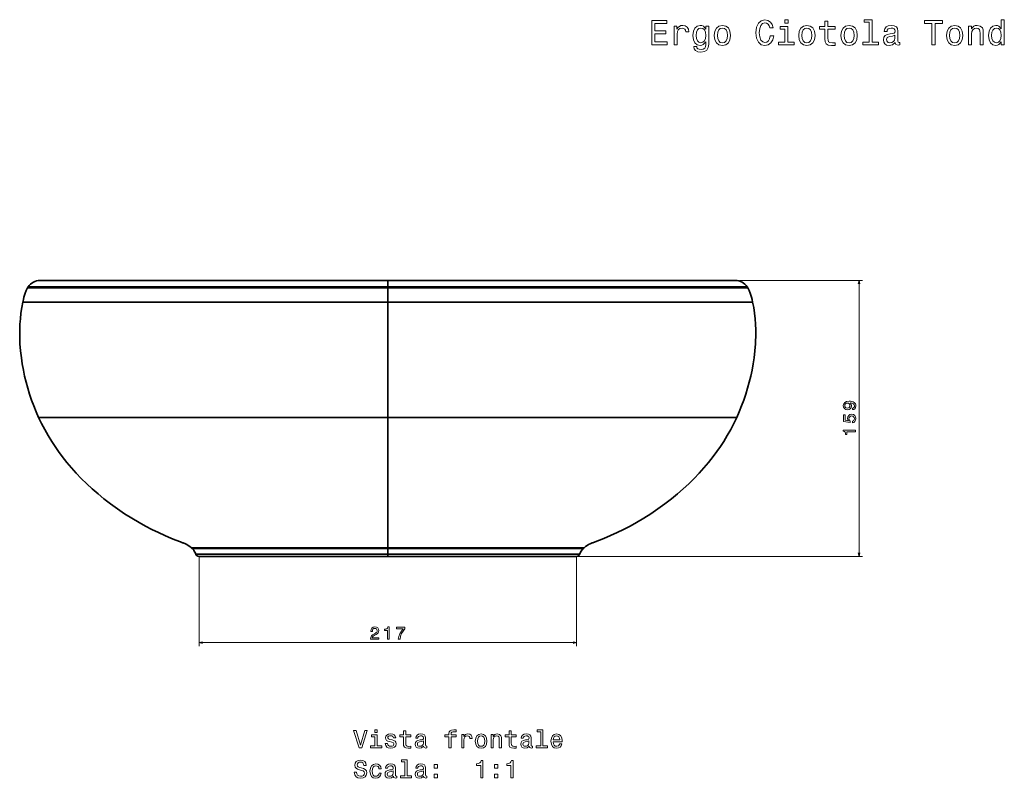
# Model space of a CAD drawing. Extents: x 383 to 1508, y 6 to 1052.
# Tile 2 of 3: x 383 to 949, y 615 to 1052. Entities that reach past the tile are written whole.
import ezdxf

# ---------------------------------------------------------------- set-up
doc = ezdxf.new("R2010")
doc.units = 0

msp = doc.modelspace()

# ---------------------------------------------------------------- linework, layer by layer
at = {"color": 7, "lineweight": 35, "ltscale": 0.09099}
for p, q in [((594.5, 898.28), (594.5, 901.92)), ((594.5, 901.92), (594.5, 898.28))]:
    msp.add_line(p, q, dxfattribs=at)
at = {"color": 8, "lineweight": 13}
for p, q in [((797.03, 901.9), (867.58, 901.9)), ((865.58, 743.2), (865.58, 901.9)), ((692.52, 743.2), (867.58, 743.2))]:
    msp.add_line(p, q, dxfattribs=at)
at = {"color": 7, "lineweight": 35}
for p, q in [((387.39, 897.71), (594.5, 897.71)), ((387.39, 897.71), (594.5, 897.71)), ((387.74, 898.28), (594.5, 898.28)), ((387.74, 898.28), (594.5, 898.28)), ((801.26, 898.28), (594.5, 898.28)), ((801.26, 898.28), (594.5, 898.28)), ((801.61, 897.71), (594.5, 897.71)), ((801.61, 897.71), (594.5, 897.71)), ((384.61, 889.5), (594.5, 889.5)), ((384.61, 889.5), (594.5, 889.5)), ((804.39, 889.5), (594.5, 889.5)), ((594.5, 823.14), (594.5, 889.5)), ((804.39, 889.5), (594.5, 889.5)), ((594.5, 823.14), (594.5, 889.5)), ((393.73, 823.14), (594.5, 823.14)), ((393.73, 823.14), (594.5, 823.14)), ((795.27, 823.14), (594.5, 823.14)), ((795.27, 823.14), (594.5, 823.14)), ((594.5, 823.14), (594.5, 748.09)), ((594.5, 748.09), (594.5, 823.14)), ((594.5, 748.09), (481.58, 748.09)), ((594.5, 748.09), (481.58, 748.09)), ((594.5, 747.62), (482.09, 747.62)), ((482.09, 747.62), (594.5, 747.62)), ((707.42, 748.09), (594.5, 748.09)), ((707.42, 748.09), (594.5, 748.09)), ((594.5, 747.62), (706.91, 747.62)), ((706.91, 747.62), (594.5, 747.62)), ((484.11, 744.47), (594.5, 744.47)), ((484.11, 744.47), (594.5, 744.47)), ((485.97, 743.2), (594.5, 743.2)), ((485.97, 743.2), (594.5, 743.2)), ((560.88, 743.2), (485.97, 743.2)), ((594.5, 743.2), (492.6, 743.2)), ((492.6, 743.2), (560.88, 743.2)), ((594.5, 743.2), (500.58, 743.2)), ((560.88, 743.2), (500.58, 743.2)), ((500.58, 743.2), (560.88, 743.2)), ((560.87, 743.2), (524.45, 743.2)), ((524.45, 743.2), (594.5, 743.2)), ((594.5, 743.2), (524.45, 743.2)), ((560.86, 743.2), (524.72, 743.2)), ((594.5, 743.2), (524.72, 743.2)), ((524.72, 743.2), (560.86, 743.2)), ((627.49, 743.14), (561.51, 743.14)), ((561.51, 743.14), (627.49, 743.14)), ((609.25, 743.14), (561.51, 743.14)), ((572.18, 743.14), (616.83, 743.14)), ((572.18, 743.14), (616.83, 743.14)), ((594.5, 744.47), (704.89, 744.47)), ((594.5, 744.47), (704.89, 744.47)), ((696.4, 743.2), (594.5, 743.2)), ((624.2, 743.2), (594.5, 743.2)), ((664.28, 743.2), (594.5, 743.2)), ((594.5, 743.2), (703.03, 743.2)), ((594.5, 743.2), (703.03, 743.2)), ((628.12, 743.2), (696.4, 743.2)), ((703.03, 743.2), (628.12, 743.2)), ((628.14, 743.2), (664.28, 743.2)), ((664.28, 743.2), (628.14, 743.2)), ((666.8, 743.2), (645.02, 743.2)), ((645.02, 743.2), (666.8, 743.2)), ((666.8, 743.2), (645.02, 743.2)), ((690.52, 743.2), (658.73, 743.2)), ((658.73, 743.2), (690.52, 743.2)), ((690.52, 743.2), (658.73, 743.2))]:
    msp.add_line(p, q, dxfattribs=at)
at = {"color": 7, "lineweight": 35, "ltscale": 0.014275}
for p, q in [((594.5, 897.71), (594.5, 898.28)), ((594.5, 898.28), (594.5, 897.71))]:
    msp.add_line(p, q, dxfattribs=at)
at = {"color": 7, "lineweight": 35, "ltscale": 0.20509}
for p, q in [((594.5, 889.5), (594.5, 897.71)), ((594.5, 897.71), (594.5, 889.5))]:
    msp.add_line(p, q, dxfattribs=at)
at = {"color": 7, "lineweight": 35, "ltscale": 0.011673}
for p, q in [((594.5, 748.09), (594.5, 747.62)), ((594.5, 747.62), (594.5, 748.09))]:
    msp.add_line(p, q, dxfattribs=at)
at = {"color": 7, "lineweight": 35, "ltscale": 0.078757}
msp.add_line((594.5, 747.62), (594.5, 744.47), dxfattribs=at)
msp.add_line((594.5, 747.62), (594.5, 744.47), dxfattribs=at)
at = {"color": 7, "lineweight": 13}
for p, q in [((485.97, 743.2), (485.97, 691.54)), ((703.03, 743.2), (703.03, 691.54)), ((485.97, 693.54), (703.03, 693.54))]:
    msp.add_line(p, q, dxfattribs=at)
at = {"color": 7, "lineweight": 35, "ltscale": 0.165536}
for p, q in [((485.97, 743.2), (492.6, 743.2)), ((696.4, 743.2), (703.03, 743.2))]:
    msp.add_line(p, q, dxfattribs=at)
at = {"color": 7, "lineweight": 35, "ltscale": 0.135124}
msp.add_line((498, 743.2), (492.6, 743.2), dxfattribs=at)
at = {"color": 7, "lineweight": 35, "ltscale": 0.475}
msp.add_line((517, 743.2), (498, 743.2), dxfattribs=at)
msp.add_line((517, 743.2), (498, 743.2), dxfattribs=at)
at = {"color": 7, "lineweight": 35, "ltscale": 0.112498}
msp.add_line((500.48, 743.2), (504.98, 743.2), dxfattribs=at)
at = {"color": 7, "lineweight": 35, "ltscale": 0.112496}
for p, q in [((504.98, 743.2), (500.48, 743.2)), ((500.48, 743.2), (504.98, 743.2))]:
    msp.add_line(p, q, dxfattribs=at)
at = {"color": 7, "lineweight": 35, "ltscale": 0.1125}
msp.add_line((504.98, 743.2), (500.48, 743.2), dxfattribs=at)
at = {"color": 7, "lineweight": 35, "ltscale": 0.377779}
for p, q in [((520.09, 743.2), (504.98, 743.2)), ((504.98, 743.2), (520.09, 743.2)), ((520.09, 743.2), (504.98, 743.2))]:
    msp.add_line(p, q, dxfattribs=at)
at = {"color": 7, "lineweight": 35, "ltscale": 0.192929}
msp.add_line((524.72, 743.2), (517, 743.2), dxfattribs=at)
at = {"color": 7, "lineweight": 35, "ltscale": 0.109004}
for p, q in [((524.45, 743.2), (520.09, 743.2)), ((520.09, 743.2), (524.45, 743.2))]:
    msp.add_line(p, q, dxfattribs=at)
at = {"color": 7, "lineweight": 35, "ltscale": 0.109003}
msp.add_line((524.45, 743.2), (520.09, 743.2), dxfattribs=at)
at = {"color": 7, "lineweight": 35, "ltscale": 0.000282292}
msp.add_line((524.45, 743.2), (524.44, 743.2), dxfattribs=at)
at = {"color": 7, "lineweight": 35, "ltscale": 0.031697}
msp.add_line((594.5, 744.47), (594.5, 743.2), dxfattribs=at)
msp.add_line((594.5, 744.47), (594.5, 743.2), dxfattribs=at)
at = {"color": 7, "lineweight": 35, "ltscale": 0.488383}
for p, q in [((614.04, 743.2), (594.5, 743.2)), ((594.5, 743.2), (614.04, 743.2))]:
    msp.add_line(p, q, dxfattribs=at)
at = {"color": 7, "lineweight": 35, "ltscale": 0.455923}
msp.add_line((627.49, 743.14), (609.25, 743.14), dxfattribs=at)
at = {"color": 7, "lineweight": 35, "ltscale": 0.127824}
for p, q in [((619.15, 743.2), (614.04, 743.2)), ((614.04, 743.2), (619.15, 743.2))]:
    msp.add_line(p, q, dxfattribs=at)
at = {"color": 7, "lineweight": 35, "ltscale": 0.18889}
for p, q in [((626.7, 743.2), (619.15, 743.2)), ((619.15, 743.2), (626.7, 743.2)), ((651.82, 743.2), (644.26, 743.2)), ((644.26, 743.2), (651.82, 743.2))]:
    msp.add_line(p, q, dxfattribs=at)
at = {"color": 7, "lineweight": 35, "ltscale": 0.077673}
msp.add_line((624.2, 743.2), (627.31, 743.2), dxfattribs=at)
at = {"color": 7, "lineweight": 35, "ltscale": 0.077689}
msp.add_line((627.31, 743.2), (624.2, 743.2), dxfattribs=at)
at = {"color": 7, "lineweight": 35, "ltscale": 0.3504}
msp.add_line((642.52, 743.2), (628.5, 743.2), dxfattribs=at)
at = {"color": 7, "lineweight": 35, "ltscale": 0.356203}
msp.add_line((633.25, 743.2), (647.5, 743.2), dxfattribs=at)
at = {"color": 7, "lineweight": 35, "ltscale": 0.033881}
msp.add_line((645.02, 743.2), (643.66, 743.2), dxfattribs=at)
at = {"color": 7, "lineweight": 35, "ltscale": 0.033835}
for p, q in [((643.66, 743.2), (645.02, 743.2)), ((645.02, 743.2), (643.66, 743.2))]:
    msp.add_line(p, q, dxfattribs=at)
at = {"color": 7, "lineweight": 35, "ltscale": 0.033878}
msp.add_line((643.66, 743.2), (645.02, 743.2), dxfattribs=at)
at = {"color": 7, "lineweight": 35, "ltscale": 0.00363}
msp.add_line((643.81, 743.2), (643.67, 743.2), dxfattribs=at)
at = {"color": 7, "lineweight": 35, "ltscale": 0.003636}
msp.add_line((643.67, 743.2), (643.81, 743.2), dxfattribs=at)
at = {"color": 7, "lineweight": 35, "ltscale": 0.000189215}
msp.add_line((644.26, 743.2), (644.27, 743.2), dxfattribs=at)
at = {"color": 7, "lineweight": 35, "ltscale": 0.188889}
msp.add_line((651.82, 743.2), (644.26, 743.2), dxfattribs=at)
at = {"color": 7, "lineweight": 35, "ltscale": 0.172679}
for p, q in [((658.73, 743.2), (651.82, 743.2)), ((651.82, 743.2), (658.73, 743.2)), ((658.73, 743.2), (651.82, 743.2))]:
    msp.add_line(p, q, dxfattribs=at)
at = {"color": 7, "lineweight": 35, "ltscale": 0.0629}
msp.add_line((666.8, 743.2), (664.28, 743.2), dxfattribs=at)
at = {"color": 7, "lineweight": 35, "ltscale": 0.000321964}
msp.add_line((666.8, 743.2), (666.81, 743.2), dxfattribs=at)
at = {"color": 7, "lineweight": 35, "ltscale": 0.000245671}
msp.add_line((690.51, 743.2), (690.52, 743.2), dxfattribs=at)
at = {"color": 7, "lineweight": 35, "ltscale": 0.0002533}
msp.add_line((690.52, 743.2), (690.51, 743.2), dxfattribs=at)
at = {"color": 7, "lineweight": 35, "ltscale": 0.147209}
msp.add_line((696.4, 743.2), (690.52, 743.2), dxfattribs=at)
at = {"color": 7, "lineweight": 13}
for points in [[(746.34, 1037.49), (755.21, 1037.49), (755.21, 1039.18), (748.19, 1039.18), (748.19, 1043.92), (754.45, 1043.92), (754.45, 1045.6), (748.19, 1045.6), (748.19, 1049.79), (755.05, 1049.79), (755.05, 1051.49), (746.34, 1051.49)], [(759.21, 1037.49), (760.98, 1037.49), (760.98, 1043.68), (761.16, 1045.17), (761.71, 1046.24), (762.6, 1046.89), (763.79, 1047.11), (764.67, 1046.97), (765.34, 1046.57), (765.74, 1045.88), (765.88, 1044.95), (767.68, 1044.95), (767.44, 1046.59), (766.77, 1047.76), (765.66, 1048.46), (764.15, 1048.7), (763.12, 1048.54), (762.23, 1048.14), (761.45, 1047.45), (760.82, 1046.53), (760.82, 1048.32), (759.21, 1048.32)], [(779.12, 1037.97), (779.12, 1048.32), (777.42, 1048.32), (777.42, 1046.57), (776.03, 1048.16), (775.18, 1048.56), (774.23, 1048.7), (772.52, 1048.3), (771.19, 1047.17), (770.32, 1045.36), (770.02, 1042.92), (770.32, 1040.45), (771.19, 1038.64), (772.52, 1037.49), (774.23, 1037.11), (775.2, 1037.25), (776.01, 1037.61), (777.42, 1039.14), (777.42, 1037.61), (777.26, 1036.4), (776.82, 1035.53), (775.97, 1035.03), (774.7, 1034.85), (773.59, 1034.97), (772.8, 1035.27), (772.34, 1035.79), (772.2, 1036.5), (770.48, 1036.5), (770.48, 1036.42), (770.74, 1035.13), (771.55, 1034.16), (772.84, 1033.53), (774.6, 1033.31), (776.7, 1033.62), (778.09, 1034.46), (778.87, 1035.94)], [(782.3, 1042.9), (782.63, 1040.43), (783.55, 1038.62), (785.03, 1037.49), (787, 1037.11), (788.96, 1037.49), (790.43, 1038.6), (791.36, 1040.41), (791.7, 1042.9), (791.36, 1045.36), (790.43, 1047.19), (788.96, 1048.3), (787, 1048.7), (785.03, 1048.3), (783.55, 1047.17), (782.63, 1045.36)], [(814.56, 1042.69), (814.16, 1041), (813.49, 1039.79), (812.56, 1039.04), (811.47, 1038.8), (810.16, 1039.16), (809.13, 1040.25), (808.45, 1042.03), (808.23, 1044.49), (808.45, 1046.93), (809.11, 1048.72), (810.14, 1049.81), (811.47, 1050.2), (812.44, 1050), (813.27, 1049.43), (813.91, 1048.52), (814.36, 1047.27), (816.28, 1047.27), (815.67, 1049.19), (814.62, 1050.64), (813.19, 1051.55), (811.47, 1051.87), (809.34, 1051.37), (807.7, 1049.96), (806.65, 1047.64), (806.29, 1044.49), (806.65, 1041.34), (807.7, 1039.02), (809.34, 1037.59), (811.47, 1037.11), (813.35, 1037.49), (814.86, 1038.56), (815.93, 1040.31), (816.5, 1042.69)], [(824.69, 1038.98), (824.69, 1047.96), (820.13, 1047.96), (820.13, 1046.45), (822.91, 1046.45), (822.91, 1038.98), (819.28, 1038.98), (819.28, 1037.49), (828.36, 1037.49), (828.36, 1038.98)], [(824.75, 1051.97), (822.87, 1051.97), (822.87, 1049.96), (824.75, 1049.96)], [(830.88, 1042.9), (831.2, 1040.43), (832.13, 1038.62), (833.6, 1037.49), (835.58, 1037.11), (837.54, 1037.49), (839.01, 1038.6), (839.94, 1040.41), (840.28, 1042.9), (839.94, 1045.36), (839.01, 1047.19), (837.54, 1048.3), (835.58, 1048.7), (833.6, 1048.3), (832.13, 1047.17), (831.2, 1045.36)], [(845.93, 1046.45), (845.93, 1041.02), (846.05, 1039.26), (846.62, 1038.05), (847.74, 1037.35), (849.66, 1037.11), (851.76, 1037.21), (851.76, 1038.74), (850.23, 1038.62), (848.83, 1038.78), (848.09, 1039.28), (847.77, 1040.13), (847.7, 1041.32), (847.7, 1046.45), (851.76, 1046.45), (851.76, 1047.96), (847.7, 1047.96), (847.7, 1051.13), (845.93, 1051.13), (845.93, 1047.96), (842.86, 1047.96), (842.86, 1046.45)], [(855.17, 1042.9), (855.49, 1040.43), (856.42, 1038.62), (857.89, 1037.49), (859.87, 1037.11), (861.83, 1037.49), (863.3, 1038.6), (864.23, 1040.41), (864.57, 1042.9), (864.23, 1045.36), (863.3, 1047.19), (861.83, 1048.3), (859.87, 1048.7), (857.89, 1048.3), (856.42, 1047.17), (855.49, 1045.36)], [(871.37, 1050.48), (871.37, 1038.98), (867.72, 1038.98), (867.72, 1037.49), (876.77, 1037.49), (876.77, 1038.98), (873.14, 1038.98), (873.14, 1051.97), (868.58, 1051.97), (868.58, 1050.48)], [(886.42, 1038.9), (886.42, 1038.84), (886.52, 1038.15), (886.82, 1037.67), (888.09, 1037.29), (889.08, 1037.45), (889.08, 1038.82), (888.66, 1038.76), (888.09, 1039.02), (887.99, 1039.83), (887.99, 1045.44), (887.75, 1046.87), (887.04, 1047.88), (885.81, 1048.48), (884.08, 1048.7), (882.38, 1048.46), (881.13, 1047.78), (880.34, 1046.71), (880.08, 1045.3), (880.08, 1045.17), (881.68, 1045.17), (881.82, 1046.02), (882.26, 1046.63), (882.99, 1046.99), (884.02, 1047.13), (885, 1047.03), (885.71, 1046.73), (886.13, 1046.2), (886.28, 1045.48), (886.19, 1044.63), (885.87, 1044.21), (885.06, 1044), (883.55, 1043.84), (881.82, 1043.48), (880.59, 1042.83), (879.86, 1041.83), (879.64, 1040.33), (879.84, 1039), (880.47, 1038.01), (881.47, 1037.39), (882.87, 1037.17), (884.74, 1037.59)], [(907.52, 1037.49), (909.37, 1037.49), (909.37, 1049.79), (913.61, 1049.79), (913.61, 1051.49), (903.26, 1051.49), (903.26, 1049.79), (907.52, 1049.79)], [(915.89, 1042.9), (916.21, 1040.43), (917.14, 1038.62), (918.61, 1037.49), (920.59, 1037.11), (922.55, 1037.49), (924.02, 1038.6), (924.95, 1040.41), (925.29, 1042.9), (924.95, 1045.36), (924.02, 1047.19), (922.55, 1048.3), (920.59, 1048.7), (918.61, 1048.3), (917.14, 1047.17), (916.21, 1045.36)], [(928.56, 1037.49), (930.33, 1037.49), (930.33, 1043.74), (930.51, 1045.17), (931.1, 1046.22), (932.01, 1046.87), (933.22, 1047.11), (934.19, 1046.91), (934.79, 1046.36), (935.09, 1045.46), (935.19, 1044.25), (935.19, 1037.49), (936.97, 1037.49), (936.97, 1044.61), (936.89, 1046.04), (936.53, 1047.23), (935.34, 1048.32), (933.48, 1048.7), (932.45, 1048.56), (931.58, 1048.18), (930.84, 1047.53), (930.25, 1046.67), (930.25, 1048.32), (928.56, 1048.32)], [(947.36, 1039.16), (947.36, 1037.49), (949.13, 1037.49), (949.13, 1051.97), (947.38, 1051.97), (947.38, 1046.67), (946.03, 1048.2), (945.2, 1048.56), (944.25, 1048.7), (942.54, 1048.3), (941.21, 1047.17), (940.34, 1045.36), (940.04, 1042.92), (940.34, 1040.47), (941.21, 1038.64), (942.54, 1037.49), (944.25, 1037.11), (945.2, 1037.25), (946.05, 1037.61)], [(771.85, 1042.92), (772.04, 1044.71), (772.58, 1046.04), (773.43, 1046.83), (774.56, 1047.11), (775.75, 1046.83), (776.64, 1046.04), (777.18, 1044.71), (777.38, 1042.92), (777.18, 1041.08), (776.64, 1039.77), (775.75, 1038.96), (774.56, 1038.7), (773.43, 1038.96), (772.58, 1039.77), (772.04, 1041.1)], [(784.12, 1042.92), (784.3, 1044.73), (784.87, 1046.04), (785.77, 1046.85), (787, 1047.13), (788.21, 1046.85), (789.12, 1046.06), (789.69, 1044.73), (789.89, 1042.92), (789.69, 1041.08), (789.12, 1039.75), (788.21, 1038.94), (787, 1038.68), (785.77, 1038.94), (784.87, 1039.75), (784.3, 1041.08)], [(832.7, 1042.92), (832.88, 1044.73), (833.44, 1046.04), (834.35, 1046.85), (835.58, 1047.13), (836.79, 1046.85), (837.7, 1046.06), (838.26, 1044.73), (838.47, 1042.92), (838.26, 1041.08), (837.7, 1039.75), (836.79, 1038.94), (835.58, 1038.68), (834.35, 1038.94), (833.44, 1039.75), (832.88, 1041.08)], [(856.98, 1042.92), (857.17, 1044.73), (857.73, 1046.04), (858.64, 1046.85), (859.87, 1047.13), (861.08, 1046.85), (861.99, 1046.06), (862.55, 1044.73), (862.75, 1042.92), (862.55, 1041.08), (861.99, 1039.75), (861.08, 1038.94), (859.87, 1038.68), (858.64, 1038.94), (857.73, 1039.75), (857.17, 1041.08)], [(886.21, 1041.28), (885.97, 1040.23), (885.33, 1039.43), (884.36, 1038.9), (883.17, 1038.72), (882.4, 1038.82), (881.86, 1039.14), (881.51, 1039.71), (881.41, 1040.49), (881.49, 1041.2), (881.82, 1041.7), (883.11, 1042.27), (884.74, 1042.51), (886.21, 1043)], [(917.7, 1042.92), (917.89, 1044.73), (918.45, 1046.04), (919.36, 1046.85), (920.59, 1047.13), (921.8, 1046.85), (922.71, 1046.06), (923.27, 1044.73), (923.47, 1042.92), (923.27, 1041.08), (922.71, 1039.75), (921.8, 1038.94), (920.59, 1038.68), (919.36, 1038.94), (918.45, 1039.75), (917.89, 1041.08)], [(944.55, 1047.11), (945.72, 1046.83), (946.61, 1046.04), (947.14, 1044.73), (947.34, 1042.92), (947.14, 1041.08), (946.61, 1039.77), (945.72, 1038.96), (944.55, 1038.7), (943.45, 1038.96), (942.6, 1039.77), (942.03, 1041.1), (941.85, 1042.92), (942.03, 1044.71), (942.6, 1046.02), (943.45, 1046.83)], [(584.57, 695.54), (589.38, 695.54), (589.38, 696.41), (585.58, 696.41), (585.79, 696.88), (586.15, 697.27), (587.27, 697.99), (587.87, 698.29), (588.53, 698.73), (589, 699.23), (589.28, 699.83), (589.38, 700.5), (589.21, 701.35), (588.73, 702.01), (588.01, 702.44), (587.07, 702.59), (586.1, 702.42), (585.36, 701.94), (584.89, 701.19), (584.73, 700.19), (584.73, 700.05), (585.65, 700.05), (585.65, 700.13), (585.74, 700.81), (586.01, 701.32), (586.44, 701.64), (587.02, 701.75), (587.6, 701.65), (588.04, 701.4), (588.32, 701.01), (588.42, 700.51), (588.35, 700.05), (588.16, 699.65), (587.83, 699.31), (587.39, 699.01), (586.8, 698.69), (585.81, 698.06), (585.11, 697.4), (584.7, 696.59), (584.57, 695.57)], [(594.32, 695.54), (595.24, 695.54), (595.24, 702.59), (594.55, 702.59), (594.37, 701.97), (594.01, 701.56), (593.45, 701.32), (592.68, 701.24), (592.68, 700.52), (594.32, 700.52)], [(600.57, 695.54), (601.59, 695.54), (601.92, 697.2), (602.51, 698.76), (603.33, 700.2), (604.41, 701.55), (604.41, 702.39), (599.61, 702.39), (599.61, 701.47), (603.44, 701.47), (602.34, 700.11), (601.5, 698.69), (600.91, 697.17)], [(581.34, 643.05), (578.84, 634.54), (576.26, 643.05), (574.89, 643.05), (578.12, 633.04), (579.56, 633.04), (582.71, 643.05)], [(588.4, 634.11), (588.4, 640.52), (585.15, 640.52), (585.15, 639.44), (587.14, 639.44), (587.14, 634.11), (584.54, 634.11), (584.54, 633.04), (591.03, 633.04), (591.03, 634.11)], [(588.45, 643.38), (587.11, 643.38), (587.11, 641.94), (588.45, 641.94)], [(596.99, 637.55), (595.77, 637.84), (594.86, 638.17), (594.56, 638.85), (594.64, 639.32), (594.95, 639.67), (595.44, 639.88), (596.14, 639.97), (596.82, 639.88), (597.35, 639.62), (597.7, 639.24), (597.84, 638.72), (599.08, 638.72), (599.08, 638.75), (598.87, 639.68), (598.28, 640.42), (597.35, 640.88), (596.14, 641.05), (594.92, 640.88), (594.02, 640.4), (593.46, 639.7), (593.29, 638.8), (593.42, 637.94), (593.82, 637.33), (594.49, 636.9), (595.45, 636.6), (596.86, 636.25), (597.73, 635.89), (597.96, 635.6), (598.04, 635.17), (597.91, 634.64), (597.57, 634.24), (597.01, 633.98), (596.26, 633.89), (595.47, 633.98), (594.89, 634.28), (594.5, 634.77), (594.34, 635.45), (593.12, 635.45), (593.32, 634.29), (593.91, 633.46), (594.85, 632.95), (596.14, 632.77), (597.5, 632.95), (598.49, 633.46), (599.1, 634.26), (599.31, 635.32), (599.15, 636.22), (598.71, 636.84), (597.97, 637.25)], [(603.58, 639.44), (603.58, 635.56), (603.66, 634.31), (604.07, 633.44), (604.87, 632.94), (606.24, 632.77), (607.74, 632.84), (607.74, 633.93), (606.65, 633.85), (605.65, 633.96), (605.12, 634.32), (604.89, 634.93), (604.85, 635.78), (604.85, 639.44), (607.74, 639.44), (607.74, 640.52), (604.85, 640.52), (604.85, 642.78), (603.58, 642.78), (603.58, 640.52), (601.39, 640.52), (601.39, 639.44)], [(615.15, 634.05), (615.15, 634), (615.22, 633.51), (615.44, 633.17), (616.34, 632.89), (617.05, 633.01), (617.05, 633.99), (616.75, 633.95), (616.34, 634.13), (616.27, 634.71), (616.27, 638.72), (616.1, 639.74), (615.6, 640.46), (614.72, 640.89), (613.48, 641.05), (612.27, 640.88), (611.37, 640.39), (610.81, 639.62), (610.62, 638.62), (610.62, 638.53), (611.76, 638.53), (611.86, 639.13), (612.18, 639.57), (612.7, 639.83), (613.43, 639.93), (614.14, 639.85), (614.64, 639.64), (614.95, 639.26), (615.05, 638.75), (614.99, 638.14), (614.76, 637.84), (614.18, 637.69), (613.1, 637.58), (611.86, 637.32), (610.98, 636.86), (610.47, 636.14), (610.31, 635.07), (610.45, 634.12), (610.9, 633.41), (611.62, 632.97), (612.61, 632.81), (613.95, 633.11)], [(629.66, 639.44), (629.66, 633.04), (630.93, 633.04), (630.93, 639.44), (633.81, 639.44), (633.81, 640.52), (630.93, 640.52), (630.93, 640.99), (631.03, 641.57), (631.36, 641.96), (631.92, 642.19), (632.73, 642.28), (633.81, 642.22), (633.81, 643.31), (632.44, 643.38), (631.2, 643.26), (630.34, 642.87), (629.82, 642.19), (629.66, 641.22), (629.66, 640.52), (627.34, 640.52), (627.34, 639.44)], [(637.05, 633.04), (638.32, 633.04), (638.32, 637.46), (638.45, 638.53), (638.84, 639.29), (639.47, 639.75), (640.32, 639.91), (640.96, 639.81), (641.43, 639.52), (641.72, 639.03), (641.82, 638.37), (643.1, 638.37), (642.93, 639.54), (642.45, 640.37), (641.66, 640.88), (640.58, 641.05), (639.85, 640.94), (639.21, 640.65), (638.65, 640.16), (638.2, 639.49), (638.2, 640.78), (637.05, 640.78)], [(644.87, 636.9), (645.11, 635.14), (645.77, 633.85), (646.82, 633.04), (648.23, 632.77), (649.63, 633.04), (650.68, 633.83), (651.34, 635.13), (651.59, 636.9), (651.34, 638.66), (650.68, 639.97), (649.63, 640.76), (648.23, 641.05), (646.82, 640.76), (645.77, 639.96), (645.11, 638.66)], [(653.92, 633.04), (655.19, 633.04), (655.19, 637.51), (655.32, 638.53), (655.74, 639.28), (656.39, 639.74), (657.25, 639.91), (657.94, 639.77), (658.38, 639.38), (658.59, 638.73), (658.66, 637.87), (658.66, 633.04), (659.93, 633.04), (659.93, 638.13), (659.87, 639.15), (659.62, 640), (658.77, 640.78), (657.44, 641.05), (656.7, 640.95), (656.09, 640.68), (655.55, 640.21), (655.13, 639.6), (655.13, 640.78), (653.92, 640.78)], [(664.3, 639.44), (664.3, 635.56), (664.38, 634.31), (664.79, 633.44), (665.6, 632.94), (666.96, 632.77), (668.46, 632.84), (668.46, 633.93), (667.37, 633.85), (666.37, 633.96), (665.84, 634.32), (665.61, 634.93), (665.57, 635.78), (665.57, 639.44), (668.46, 639.44), (668.46, 640.52), (665.57, 640.52), (665.57, 642.78), (664.3, 642.78), (664.3, 640.52), (662.11, 640.52), (662.11, 639.44)], [(675.87, 634.05), (675.87, 634), (675.94, 633.51), (676.16, 633.17), (677.06, 632.89), (677.77, 633.01), (677.77, 633.99), (677.47, 633.95), (677.06, 634.13), (676.99, 634.71), (676.99, 638.72), (676.82, 639.74), (676.32, 640.46), (675.44, 640.89), (674.2, 641.05), (672.99, 640.88), (672.09, 640.39), (671.53, 639.62), (671.34, 638.62), (671.34, 638.53), (672.48, 638.53), (672.58, 639.13), (672.9, 639.57), (673.42, 639.83), (674.15, 639.93), (674.86, 639.85), (675.36, 639.64), (675.67, 639.26), (675.77, 638.75), (675.71, 638.14), (675.48, 637.84), (674.9, 637.69), (673.82, 637.58), (672.58, 637.32), (671.7, 636.86), (671.19, 636.14), (671.03, 635.07), (671.17, 634.12), (671.62, 633.41), (672.34, 632.97), (673.33, 632.81), (674.67, 633.11)], [(682.47, 642.32), (682.47, 634.11), (679.86, 634.11), (679.86, 633.04), (686.33, 633.04), (686.33, 634.11), (683.74, 634.11), (683.74, 643.38), (680.48, 643.38), (680.48, 642.32)], [(689.73, 636.54), (694.8, 636.54), (694.82, 637.13), (694.59, 638.79), (693.95, 640.03), (692.94, 640.78), (691.6, 641.05), (690.29, 640.76), (689.28, 639.96), (688.64, 638.64), (688.4, 636.92), (688.62, 635.14), (689.27, 633.85), (690.26, 633.04), (691.56, 632.77), (692.68, 632.95), (693.61, 633.44), (694.28, 634.22), (694.67, 635.26), (693.42, 635.26), (693.16, 634.68), (692.79, 634.25), (691.72, 633.9), (690.9, 634.06), (690.28, 634.57), (689.87, 635.39), (689.73, 636.5)], [(689.73, 637.61), (689.89, 638.6), (690.28, 639.34), (690.87, 639.78), (691.65, 639.94), (692.41, 639.78), (693, 639.34), (693.36, 638.6), (693.49, 637.61)], [(615, 635.75), (614.83, 635), (614.37, 634.42), (613.68, 634.05), (612.83, 633.92), (612.28, 633.99), (611.89, 634.22), (611.65, 634.62), (611.57, 635.19), (611.63, 635.69), (611.86, 636.05), (612.79, 636.45), (613.95, 636.63), (615, 636.97)], [(646.17, 636.92), (646.3, 638.21), (646.7, 639.15), (647.35, 639.72), (648.23, 639.93), (649.1, 639.72), (649.74, 639.16), (650.15, 638.21), (650.29, 636.92), (650.15, 635.6), (649.74, 634.65), (649.1, 634.08), (648.23, 633.89), (647.35, 634.08), (646.7, 634.65), (646.3, 635.6)], [(675.72, 635.75), (675.55, 635), (675.09, 634.42), (674.4, 634.05), (673.55, 633.92), (673, 633.99), (672.61, 634.22), (672.37, 634.62), (672.3, 635.19), (672.35, 635.69), (672.58, 636.05), (673.51, 636.45), (674.67, 636.63), (675.72, 636.97)], [(576.56, 619.06), (575.25, 619.06), (575.54, 617.53), (576.26, 616.41), (577.37, 615.73), (578.87, 615.49), (580.35, 615.72), (581.46, 616.35), (582.17, 617.35), (582.43, 618.66), (582.21, 619.84), (581.6, 620.6), (580.62, 621.11), (579.31, 621.48), (578.19, 621.76), (577.45, 622.07), (577.04, 622.53), (576.91, 623.26), (577.04, 623.9), (577.41, 624.39), (577.99, 624.72), (578.78, 624.84), (579.59, 624.7), (580.22, 624.31), (580.64, 623.66), (580.84, 622.78), (582.15, 622.78), (582.15, 622.81), (581.92, 624.16), (581.24, 625.17), (580.18, 625.81), (578.74, 626.02), (577.44, 625.81), (576.43, 625.2), (575.78, 624.26), (575.55, 623.05), (575.74, 621.97), (576.29, 621.24), (577.15, 620.75), (578.33, 620.37), (579.5, 620.04), (580.38, 619.72), (580.91, 619.26), (581.1, 618.51), (580.93, 617.75), (580.48, 617.17), (579.8, 616.81), (578.92, 616.7), (577.94, 616.86), (577.19, 617.32), (576.72, 618.07)], [(589.46, 620.94), (590.71, 620.94), (590.45, 622.09), (589.83, 623), (588.87, 623.56), (587.61, 623.77), (586.23, 623.49), (585.18, 622.68), (584.51, 621.37), (584.28, 619.61), (584.5, 617.87), (585.15, 616.57), (586.17, 615.76), (587.57, 615.49), (588.81, 615.7), (589.77, 616.31), (590.44, 617.26), (590.72, 618.53), (589.51, 618.53), (589.3, 617.72), (588.89, 617.12), (588.32, 616.74), (587.61, 616.63), (586.73, 616.81), (586.1, 617.39), (585.71, 618.33), (585.58, 619.65), (585.71, 620.95), (586.11, 621.89), (586.76, 622.46), (587.61, 622.66), (588.36, 622.53), (588.92, 622.2), (589.3, 621.66)], [(597.8, 616.77), (597.8, 616.73), (597.87, 616.24), (598.09, 615.89), (599, 615.62), (599.7, 615.73), (599.7, 616.71), (599.4, 616.67), (599, 616.86), (598.92, 617.43), (598.92, 621.44), (598.75, 622.46), (598.25, 623.18), (597.37, 623.62), (596.13, 623.77), (594.92, 623.6), (594.02, 623.11), (593.46, 622.35), (593.28, 621.34), (593.28, 621.25), (594.41, 621.25), (594.51, 621.86), (594.83, 622.29), (595.35, 622.55), (596.09, 622.65), (596.79, 622.58), (597.3, 622.36), (597.6, 621.99), (597.7, 621.47), (597.64, 620.86), (597.41, 620.56), (596.83, 620.42), (595.75, 620.3), (594.51, 620.04), (593.64, 619.58), (593.12, 618.86), (592.96, 617.79), (593.1, 616.84), (593.55, 616.14), (594.27, 615.69), (595.26, 615.53), (596.6, 615.83)], [(604.4, 625.04), (604.4, 616.83), (601.79, 616.83), (601.79, 615.76), (608.26, 615.76), (608.26, 616.83), (605.67, 616.83), (605.67, 626.11), (602.41, 626.11), (602.41, 625.04)], [(615.15, 616.77), (615.15, 616.73), (615.22, 616.24), (615.44, 615.89), (616.34, 615.62), (617.05, 615.73), (617.05, 616.71), (616.75, 616.67), (616.34, 616.86), (616.27, 617.43), (616.27, 621.44), (616.1, 622.46), (615.6, 623.18), (614.72, 623.62), (613.48, 623.77), (612.27, 623.6), (611.37, 623.11), (610.81, 622.35), (610.62, 621.34), (610.62, 621.25), (611.76, 621.25), (611.86, 621.86), (612.18, 622.29), (612.7, 622.55), (613.43, 622.65), (614.14, 622.58), (614.64, 622.36), (614.95, 621.99), (615.05, 621.47), (614.99, 620.86), (614.76, 620.56), (614.18, 620.42), (613.1, 620.3), (611.86, 620.04), (610.98, 619.58), (610.47, 618.86), (610.31, 617.79), (610.45, 616.84), (610.9, 616.14), (611.62, 615.69), (612.61, 615.53), (613.95, 615.83)], [(621.21, 621.35), (623.2, 621.35), (623.2, 623.5), (621.21, 623.5)], [(647.97, 615.76), (649.28, 615.76), (649.28, 625.83), (648.3, 625.83), (648.04, 624.96), (647.53, 624.36), (646.73, 624.02), (645.64, 623.9), (645.64, 622.88), (647.97, 622.88)], [(655.91, 621.35), (657.9, 621.35), (657.9, 623.5), (655.91, 623.5)], [(665.32, 615.76), (666.63, 615.76), (666.63, 625.83), (665.65, 625.83), (665.39, 624.96), (664.87, 624.36), (664.08, 624.02), (662.99, 623.9), (662.99, 622.88), (665.32, 622.88)], [(597.66, 618.47), (597.48, 617.72), (597.02, 617.15), (596.33, 616.77), (595.48, 616.64), (594.93, 616.71), (594.54, 616.94), (594.3, 617.35), (594.23, 617.91), (594.28, 618.41), (594.51, 618.77), (595.44, 619.18), (596.6, 619.35), (597.66, 619.7)], [(615, 618.47), (614.83, 617.72), (614.37, 617.15), (613.68, 616.77), (612.83, 616.64), (612.28, 616.71), (611.89, 616.94), (611.65, 617.35), (611.57, 617.91), (611.63, 618.41), (611.86, 618.77), (612.79, 619.18), (613.95, 619.35), (615, 619.7)], [(621.21, 615.76), (623.2, 615.76), (623.2, 617.91), (621.21, 617.91)], [(655.91, 615.76), (657.9, 615.76), (657.9, 617.91), (655.91, 617.91)]]:
    msp.add_lwpolyline(points, close=True, dxfattribs=at)
at = {"color": 7, "lineweight": 35}
for points in [[(594.5, 901.92), (413.81, 901.92), (397.79, 901.92), (394.81, 901.92), (393.97, 901.9)], [(594.5, 901.92), (775.19, 901.92), (791.21, 901.92), (794.19, 901.92), (795.03, 901.9)], [(387.39, 897.71), (386.98, 896.94), (386.61, 896.15), (385.97, 894.54), (385.6, 893.45), (385.28, 892.34), (384.92, 890.92), (384.61, 889.5)], [(387.39, 897.71), (386.98, 896.94), (386.61, 896.15), (385.97, 894.54), (385.6, 893.45), (385.28, 892.34), (384.92, 890.92), (384.61, 889.5)], [(801.61, 897.71), (802.02, 896.94), (802.39, 896.15), (803.03, 894.54), (803.4, 893.45), (803.72, 892.34), (804.08, 890.92), (804.39, 889.5)], [(801.61, 897.71), (802.02, 896.94), (802.39, 896.15), (803.03, 894.54), (803.4, 893.45), (803.72, 892.34), (804.08, 890.92), (804.39, 889.5)], [(393.73, 823.14), (392.28, 826.43), (390.94, 829.75), (389.69, 833.1), (388.54, 836.49), (387.48, 839.91), (386.53, 843.36), (385.68, 846.85), (384.94, 850.36), (384.3, 853.9), (383.78, 857.39), (383.31, 861.41), (383, 865.43), (382.9, 867.48), (382.84, 869.53), (382.82, 871.51), (382.85, 873.49), (382.97, 876.71), (383.21, 879.92), (383.56, 883.13), (384.02, 886.32), (384.61, 889.5)], [(393.73, 823.14), (392.28, 826.43), (390.94, 829.75), (389.69, 833.1), (388.54, 836.49), (387.48, 839.91), (386.53, 843.36), (385.68, 846.85), (384.94, 850.36), (384.3, 853.9), (383.78, 857.39), (383.31, 861.41), (383, 865.43), (382.9, 867.48), (382.84, 869.53), (382.82, 871.51), (382.85, 873.49), (382.97, 876.71), (383.21, 879.92), (383.56, 883.13), (384.02, 886.32), (384.61, 889.5)], [(795.27, 823.14), (796.72, 826.43), (798.06, 829.75), (799.31, 833.1), (800.46, 836.49), (801.52, 839.91), (802.47, 843.36), (803.32, 846.85), (804.06, 850.36), (804.7, 853.9), (805.22, 857.39), (805.69, 861.41), (806, 865.43), (806.1, 867.48), (806.16, 869.53), (806.18, 871.51), (806.15, 873.49), (806.03, 876.71), (805.79, 879.92), (805.44, 883.13), (804.98, 886.32), (804.39, 889.5)], [(795.27, 823.14), (796.72, 826.43), (798.06, 829.75), (799.31, 833.1), (800.46, 836.49), (801.52, 839.91), (802.47, 843.36), (803.32, 846.85), (804.06, 850.36), (804.7, 853.9), (805.22, 857.39), (805.69, 861.41), (806, 865.43), (806.1, 867.48), (806.16, 869.53), (806.18, 871.51), (806.15, 873.49), (806.03, 876.71), (805.79, 879.92), (805.44, 883.13), (804.98, 886.32), (804.39, 889.5)], [(393.73, 823.14), (395.43, 819.6), (397.24, 816.12), (399.17, 812.7), (401.22, 809.36), (403.18, 806.36), (405.22, 803.43), (407.35, 800.56), (409.93, 797.29), (412.61, 794.11), (415.39, 791.01), (418.27, 788), (421.38, 784.94), (424.58, 781.98), (427.87, 779.11), (431.24, 776.34), (435.12, 773.35), (439.09, 770.49), (443.15, 767.74), (447.29, 765.12), (451.5, 762.63), (455.14, 760.61), (458.84, 758.68), (462.58, 756.84), (466.37, 755.1), (470.2, 753.47), (472.72, 752.46), (475.25, 751.5), (476.51, 751.04), (476.92, 750.89), (478.11, 750.37), (478.93, 749.93), (479.74, 749.44), (480.67, 748.78), (481.58, 748.09)], [(393.73, 823.14), (395.43, 819.6), (397.24, 816.12), (399.17, 812.7), (401.22, 809.36), (403.18, 806.36), (405.22, 803.43), (407.35, 800.56), (409.93, 797.29), (412.61, 794.11), (415.39, 791.01), (418.27, 788), (421.38, 784.94), (424.58, 781.98), (427.87, 779.11), (431.24, 776.34), (435.12, 773.35), (439.09, 770.49), (443.15, 767.74), (447.29, 765.12), (451.5, 762.63), (455.14, 760.61), (458.84, 758.68), (462.58, 756.84), (466.37, 755.1), (470.2, 753.47), (472.72, 752.46), (475.25, 751.5), (476.51, 751.04), (476.92, 750.89), (478.11, 750.37), (478.93, 749.93), (479.74, 749.44), (480.67, 748.78), (481.58, 748.09)], [(795.27, 823.14), (793.57, 819.6), (791.76, 816.12), (789.83, 812.7), (787.78, 809.36), (785.82, 806.36), (783.78, 803.43), (781.65, 800.56), (779.07, 797.29), (776.39, 794.11), (773.61, 791.01), (770.73, 788), (767.62, 784.94), (764.42, 781.98), (761.13, 779.11), (757.76, 776.34), (753.88, 773.35), (749.91, 770.49), (745.85, 767.74), (741.71, 765.12), (737.5, 762.63), (733.86, 760.61), (730.16, 758.68), (726.42, 756.84), (722.63, 755.1), (718.8, 753.47), (716.28, 752.46), (713.75, 751.5), (712.49, 751.04), (712.08, 750.89), (710.89, 750.37), (710.07, 749.93), (709.26, 749.44), (708.33, 748.78), (707.42, 748.09)], [(795.27, 823.14), (793.57, 819.6), (791.76, 816.12), (789.83, 812.7), (787.78, 809.36), (785.82, 806.36), (783.78, 803.43), (781.65, 800.56), (779.07, 797.29), (776.39, 794.11), (773.61, 791.01), (770.73, 788), (767.62, 784.94), (764.42, 781.98), (761.13, 779.11), (757.76, 776.34), (753.88, 773.35), (749.91, 770.49), (745.85, 767.74), (741.71, 765.12), (737.5, 762.63), (733.86, 760.61), (730.16, 758.68), (726.42, 756.84), (722.63, 755.1), (718.8, 753.47), (716.28, 752.46), (713.75, 751.5), (712.49, 751.04), (712.08, 750.89), (710.89, 750.37), (710.07, 749.93), (709.26, 749.44), (708.33, 748.78), (707.42, 748.09)], [(482.09, 747.62), (482.89, 746.66), (483.26, 746.13), (483.59, 745.58), (483.87, 745.04), (484.11, 744.47)], [(482.09, 747.62), (482.89, 746.66), (483.26, 746.13), (483.59, 745.58), (483.87, 745.04), (484.11, 744.47)], [(706.91, 747.62), (706.11, 746.66), (705.74, 746.13), (705.41, 745.58), (705.13, 745.04), (704.89, 744.47)], [(706.91, 747.62), (706.11, 746.66), (705.74, 746.13), (705.41, 745.58), (705.13, 745.04), (704.89, 744.47)]]:
    msp.add_lwpolyline(points, dxfattribs=at)
at = {"color": 8, "lineweight": 13}
for points in [[(866.1, 899.97), (865.58, 901.9), (865.06, 899.97)], [(865.06, 745.13), (865.58, 743.2), (866.1, 745.13)]]:
    msp.add_lwpolyline(points, dxfattribs=at)
for points in [[(861.85, 827.6), (862.64, 827.76), (863.26, 828.19), (863.64, 828.88), (863.78, 829.78), (863.71, 830.38), (863.53, 830.91), (863.22, 831.37), (862.77, 831.75), (862.22, 832.05), (861.53, 832.27), (860.75, 832.41), (859.84, 832.46), (858.42, 832.28), (857.38, 831.79), (856.75, 831), (856.53, 829.92), (856.71, 828.94), (857.2, 828.19), (857.94, 827.71), (858.88, 827.54), (859.85, 827.71), (860.59, 828.18), (861.05, 828.89), (861.2, 829.78), (861.01, 830.73), (860.42, 831.45), (861.54, 831.29), (862.34, 830.96), (862.81, 830.47), (862.97, 829.79), (862.9, 829.27), (862.67, 828.89), (862.32, 828.63), (861.85, 828.53)], [(858.87, 828.52), (858.25, 828.62), (857.75, 828.91), (857.44, 829.35), (857.33, 829.92), (857.44, 830.52), (857.75, 830.97), (858.24, 831.26), (858.86, 831.37), (859.5, 831.26), (859.97, 830.97), (860.26, 830.51), (860.36, 829.89), (860.26, 829.34), (859.97, 828.91), (859.51, 828.62)], [(861.76, 820.05), (862.58, 820.27), (863.23, 820.77), (863.63, 821.49), (863.78, 822.42), (863.6, 823.44), (863.11, 824.24), (862.32, 824.74), (861.31, 824.93), (860.37, 824.76), (859.64, 824.28), (859.16, 823.52), (858.99, 822.54), (859.11, 821.79), (859.45, 821.2), (857.56, 821.48), (857.56, 824.55), (856.73, 824.55), (856.73, 820.81), (860.44, 820.25), (860.44, 821.06), (859.97, 821.65), (859.8, 822.39), (859.91, 823.04), (860.23, 823.53), (860.73, 823.84), (861.36, 823.96), (862, 823.84), (862.49, 823.52), (862.8, 823.03), (862.92, 822.39), (862.85, 821.86), (862.61, 821.44), (862.25, 821.14), (861.76, 820.99)], [(863.58, 814.9), (863.58, 815.82), (856.53, 815.82), (856.53, 815.13), (857.15, 814.95), (857.56, 814.59), (857.8, 814.03), (857.88, 813.27), (858.6, 813.27), (858.6, 814.9)]]:
    msp.add_lwpolyline(points, close=True, dxfattribs=at)
at = {"color": 7, "lineweight": 13}
for points in [[(487.91, 694.06), (485.97, 693.54), (487.91, 693.02)], [(701.09, 693.02), (703.03, 693.54), (701.09, 694.06)]]:
    msp.add_lwpolyline(points, dxfattribs=at)
at = {"color": 7, "lineweight": 35}
for centre, radius, start, end in [((394.44, 893.92), 8, 89.193, 146.9803), ((394.44, 893.92), 8, 89.193, 146.9803), ((794.56, 893.92), 8, 33.0197, 90.807), ((794.56, 893.92), 8, 33.0197, 90.807), ((398.32, 891.45), 12.59, 147.1684, 150.2095), ((398.32, 891.45), 12.59, 147.1684, 150.2095), ((790.68, 891.45), 12.59, 29.7905, 32.8316), ((790.68, 891.45), 12.59, 29.7905, 32.8316), ((478.45, 744.19), 5, 43.2833, 51.1681), ((478.45, 744.19), 5, 43.2833, 51.1681), ((710.55, 744.19), 5, 128.8319, 136.7167), ((710.55, 744.19), 5, 128.8319, 136.7167), ((485.97, 745.2), 2, 201.4725, 270), ((485.97, 745.2), 2, 201.4725, 270), ((561.51, 746.14), 3, 257.8984, 270), ((561.51, 746.14), 3, 257.8939, 270), ((627.49, 746.14), 3, 270.001, 282.1061), ((627.49, 746.14), 3, 270, 282.1016), ((703.03, 745.2), 2, 270, 338.5275), ((703.03, 745.2), 2, 270, 338.5275)]:
    msp.add_arc(centre, radius, start, end, dxfattribs=at)

doc.saveas('drawing.dxf')
